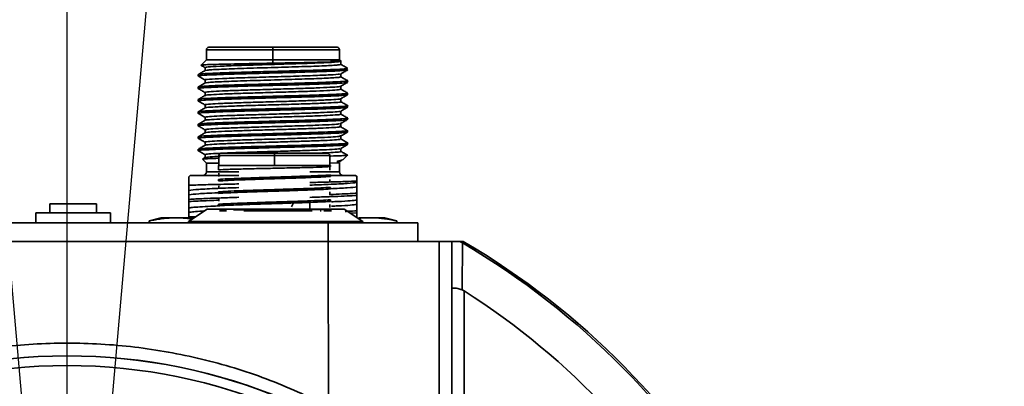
# Paper-space layout '图纸1' of a CAD drawing. Header units: millimetres. Extents: x 24 to 397, y 10 to 302.
# Tile 17 of 19: x 292.82 to 306, y 120.77 to 125.68. Entities that reach past the tile are written whole.
import ezdxf

# ---------------------------------------------------------------- set-up
doc = ezdxf.new("R2010")
doc.units = ezdxf.units.MM
doc.linetypes.add('CENTERX2', pattern=[20.32, 12.7, -2.54, 2.54, -2.54])
doc.layers.add('中心线层', color=6, linetype='CENTERX2', lineweight=25)
doc.layers.add('标注层', color=150, linetype='Continuous')
doc.styles.add('SLDTEXTSTYLE1', font='仿宋_GB2312')
doc.dimstyles.new('SLDDIMSTYLE2', dxfattribs={"dimtxt": 3.5, "dimasz": 2.2, "dimexe": 0, "dimexo": 0.0625, "dimgap": 0.875, "dimtad": 0, "dimtih": 1, "dimtoh": 1, "dimlfac": 6, "dimrnd": 1e-09, "dimzin": 12, "dimdsep": 46, "dimtxsty": 'SLDTEXTSTYLE1', "dimsah": 1, "dimcen": 0, "dimadec": 0, "dimazin": 3, "dimtfac": 1, "dimtdec": 3, "dimtofl": 0, "dimtmove": 0, "dimatfit": 3, "dimfxl": 0, "dimfrac": 2, "dimtolj": 1, "dimtzin": 12, "dimarcsym": 0})

# ---------------------------------------------------------------- blocks, each defined once
blk = doc.blocks.new('_D_3')
at = {"layer": '标注层'}
for p, q in [((366.884, 186.85), (375.288, 195.224)), ((375.288, 195.224), (388.305, 195.224)), ((220.021, 40.501), (217.187, 37.677))]:
    blk.add_line(p, q, dxfattribs=at)
for points in [[(366.884, 186.85), (368.725, 188.12), (368.16, 188.686)], [(220.021, 40.501), (218.18, 39.231), (218.745, 38.665)]]:
    blk.add_solid(points, dxfattribs=at)
at = {"layer": '标注层', "char_height": 3.5, "attachment_point": 1, "style": 'SLDTEXTSTYLE1'}
for s, insert in [('%%c', (376.288, 199.736)), ('1244', (380.158, 199.736))]:
    blk.add_mtext(s, dxfattribs=dict(at, insert=insert))
blk = doc.blocks.new('SW_CENTERMARKSYMBOL_0')
at = {"layer": '中心线层', "color": 0}
blk.add_line((0, 0.167), (0, 103.144), dxfattribs=at)

psp = doc.layouts.new('图纸1')

# ---------------------------------------------------------------- linework, layer by layer
at = {"color": 8, "linetype": 'Continuous', "lineweight": 35}
for p, q in [((295.3177, 125.2757), (296.2094, 125.2759)), ((297.1011, 125.276), (296.2094, 125.2759)), ((296.2279, 123.8592), (295.4863, 123.8591)), ((296.2279, 123.8592), (296.9696, 123.8593)), ((295.318, 123.6424), (295.753, 123.6424)), ((297.1014, 123.6427), (296.703, 123.6426)), ((296.8549, 123.1177), (296.8426, 123.1176)), ((296.9508, 122.9593), (296.9508, 122.7093))]:
    psp.add_line(p, q, dxfattribs=at)
at = {"color": 7, "linetype": 'Continuous', "lineweight": 35}
for p, q in [((295.3177, 125.2757), (295.3178, 125.1424)), ((295.3511, 125.309), (296.2094, 125.3092)), ((297.0677, 125.3094), (296.2094, 125.3092)), ((296.2094, 125.2759), (296.2094, 125.3092)), ((296.2094, 125.1425), (296.2094, 125.2759)), ((297.1011, 125.1427), (297.1011, 125.276)), ((295.3178, 125.1424), (295.2471, 125.0717)), ((295.3178, 125.1424), (296.2094, 125.1425)), ((297.1011, 125.1427), (296.2094, 125.1425)), ((296.2094, 125.0963), (296.2094, 125.1425)), ((297.1213, 125.1225), (297.1011, 125.1427)), ((295.2997, 125.0385), (295.2997, 124.9972)), ((297.1192, 125.0799), (297.1192, 125.1221)), ((295.2095, 124.9444), (295.2095, 124.9236)), ((297.1193, 124.9133), (297.1193, 124.9545)), ((295.2095, 124.7778), (295.2095, 124.7569)), ((295.2997, 124.8715), (295.2997, 124.8305)), ((296.2095, 124.7988), (296.2095, 124.8196)), ((297.1193, 124.7469), (297.1193, 124.7879)), ((297.2095, 124.8406), (297.2095, 124.8615)), ((295.2095, 124.6111), (295.2095, 124.5903)), ((295.2997, 124.7049), (295.2997, 124.6639)), ((296.2095, 124.6321), (296.2095, 124.6529)), ((297.1193, 124.5802), (297.1193, 124.6212)), ((297.2095, 124.674), (297.2095, 124.6948)), ((295.2998, 124.5382), (295.2998, 124.4972)), ((296.2096, 124.4654), (296.2096, 124.4863)), ((297.2096, 124.5073), (297.2095, 124.5281)), ((295.2096, 124.4444), (295.2096, 124.4236)), ((295.2998, 124.3715), (295.2998, 124.3305)), ((297.1194, 124.4135), (297.1193, 124.4545)), ((297.2096, 124.3406), (297.2096, 124.3615)), ((295.2096, 124.2778), (295.2096, 124.2569)), ((296.2096, 124.2988), (296.2096, 124.3196)), ((297.1194, 124.2467), (297.1194, 124.2889)), ((295.2096, 124.1111), (295.2096, 124.0903)), ((295.2998, 124.2051), (295.2998, 124.1639)), ((296.2096, 124.1321), (296.2096, 124.1529)), ((297.1194, 124.08), (297.1194, 124.1212)), ((297.2096, 124.174), (297.2096, 124.1948)), ((295.2999, 124.0384), (295.2999, 123.9972)), ((296.2097, 123.9654), (296.2096, 123.9863)), ((297.1195, 123.9133), (297.1194, 123.9545)), ((297.2096, 124.0073), (297.2096, 124.0281)), ((295.2097, 123.9444), (295.2097, 123.9236)), ((295.3014, 123.8314), (295.2722, 123.8145)), ((295.2999, 123.8718), (295.2999, 123.8305)), ((295.4863, 123.8591), (295.4863, 123.7257)), ((296.2279, 123.8925), (295.5196, 123.8924)), ((296.2279, 123.8925), (296.9363, 123.8927)), ((296.2279, 123.8592), (296.2279, 123.8925)), ((296.228, 123.7259), (296.2279, 123.8592)), ((296.9696, 123.726), (296.9696, 123.8593)), ((297.1441, 123.8022), (297.2101, 123.8681)), ((295.2665, 123.8106), (295.318, 123.759)), ((295.318, 123.759), (295.4863, 123.7591)), ((295.318, 123.759), (295.318, 123.6424)), ((295.478, 123.7257), (296.978, 123.726)), ((297.1014, 123.7594), (296.9696, 123.7593)), ((296.9711, 123.6632), (296.9711, 123.7054)), ((297.081, 123.7839), (297.0749, 123.7802)), ((297.0749, 123.7802), (297.0749, 123.7775)), ((297.1119, 123.7775), (297.0749, 123.7775)), ((297.081, 123.7839), (297.1427, 123.8036)), ((297.1014, 123.6427), (297.1014, 123.7594)), ((295.1014, 123.5923), (295.0841, 123.575)), ((295.0847, 123.557), (295.0847, 123.5612)), ((295.0847, 123.5449), (295.0847, 123.557)), ((295.1014, 123.5923), (295.753, 123.5924)), ((295.4849, 123.6218), (295.4849, 123.5797)), ((296.978, 123.5995), (296.978, 123.5786)), ((297.3181, 123.5927), (296.978, 123.5927)), ((297.3391, 123.5717), (297.3181, 123.5927)), ((295.0847, 123.4609), (295.0848, 123.3927)), ((295.0848, 123.3807), (295.0848, 123.4394)), ((295.478, 123.5398), (295.478, 123.5189)), ((295.4849, 123.4551), (295.4849, 123.413)), ((296.9711, 123.4966), (296.9711, 123.5388)), ((296.978, 123.4328), (296.978, 123.412)), ((297.3347, 123.4986), (297.3347, 123.518)), ((297.3348, 123.4399), (297.3347, 123.4986)), ((297.3348, 123.3546), (297.3348, 123.4399)), ((295.0848, 123.3927), (295.0848, 123.3339)), ((295.0848, 123.322), (295.0848, 123.3807)), ((295.0848, 123.3339), (295.0848, 123.2724)), ((295.0848, 123.2367), (295.0848, 123.322)), ((295.478, 123.3523), (295.478, 123.3731)), ((296.9712, 123.3299), (296.9712, 123.3721)), ((297.3348, 123.3546), (297.3348, 123.3252)), ((297.3348, 123.2636), (297.3348, 123.3252)), ((293.8466, 123.2104), (293.2216, 123.2103)), ((293.2216, 123.2103), (293.2216, 123.092)), ((293.8466, 123.0921), (293.8466, 123.2104)), ((295.0848, 123.2724), (295.0848, 123.243)), ((295.0848, 123.243), (295.0848, 123.1577)), ((295.0848, 123.2367), (295.0848, 123.2073)), ((295.0848, 123.1457), (295.0848, 123.2073)), ((295.4781, 123.2064), (295.4781, 123.1856)), ((295.485, 123.2885), (295.485, 123.2463)), ((296.4856, 123.2238), (296.4577, 123.1717)), ((296.7031, 123.1426), (296.7031, 123.2317)), ((296.9712, 123.1632), (296.9712, 123.2054)), ((296.9781, 123.2661), (296.9781, 123.2453)), ((297.3348, 123.2049), (297.3348, 123.2636)), ((297.3348, 123.1196), (297.3348, 123.2049)), ((293.0341, 123.0919), (294.0341, 123.0921)), ((293.0341, 123.0919), (293.0341, 122.9586)), ((294.0341, 122.9588), (294.0341, 123.0921)), ((295.3291, 123.1424), (295.0791, 122.9757)), ((295.0848, 123.1577), (295.0848, 123.0989)), ((295.0848, 123.087), (295.0848, 123.1457)), ((295.0848, 123.0989), (295.0848, 123.0374)), ((295.0848, 123.0257), (295.0848, 123.087)), ((295.0848, 123.0374), (295.1785, 123.042)), ((295.0848, 123.0257), (295.0848, 123.0374)), ((295.5124, 123.1341), (295.5639, 123.1341)), ((297.4124, 122.9761), (297.1624, 123.1427)), ((297.3348, 123.0902), (297.2482, 123.0855)), ((297.3348, 123.1196), (297.3348, 123.0902)), ((297.3348, 123.0286), (297.3348, 123.0902)), ((296.9508, 122.9593), (289.9508, 122.958)), ((294.7098, 123.0256), (294.5515, 122.9831)), ((294.5515, 122.9831), (294.5515, 122.9589)), ((294.5515, 122.9831), (294.5572, 122.9831)), ((294.5572, 122.9589), (294.5572, 122.9831)), ((294.9108, 123.0256), (294.7098, 123.0256)), ((295.1527, 123.0257), (294.9108, 123.0256)), ((295.0791, 122.9765), (295.0791, 122.959)), ((298.1508, 122.9596), (296.9508, 122.9593)), ((297.5089, 123.0261), (297.3592, 123.0261)), ((297.4124, 122.9594), (297.4124, 122.9769)), ((297.7098, 123.0261), (297.5089, 123.0261)), ((297.8682, 122.9837), (297.7098, 123.0261)), ((297.8625, 122.9595), (297.8625, 122.9837)), ((297.8625, 122.9837), (297.8682, 122.9837)), ((297.8682, 122.9595), (297.8682, 122.9837)), ((298.1508, 122.9596), (298.1508, 122.7096)), ((296.9508, 122.7093), (289.9508, 122.708)), ((298.4342, 122.7096), (296.9508, 122.7093)), ((296.9512, 120.5021), (296.9508, 122.7093)), ((298.4348, 119.4004), (298.4342, 122.7096)), ((298.6067, 122.7096), (298.4342, 122.7096)), ((298.6036, 122.0776), (298.6067, 122.7096)), ((298.7107, 122.7097), (298.7467, 122.6886)), ((298.7576, 122.7097), (298.7107, 122.7097)), ((298.7467, 122.6886), (298.7423, 122.0633)), ((298.6041, 119.4753), (298.6036, 122.0776)), ((298.7423, 122.0618), (298.7703, 122.0456)), ((298.7703, 122.0456), (298.7708, 119.4753))]:
    psp.add_line(p, q, dxfattribs=at)
for radius in [7.5, 7.3699]:
    psp.add_circle((293.4525, 113.6754), radius, dxfattribs=at)
for centre, radius, start, end in [((295.3511, 125.2757), 0.0333, 90.01058, 180.01058), ((297.0677, 125.276), 0.0333, 0.01058, 90.01058), ((295.5196, 123.8591), 0.0333, 90.01058, 180.01058), ((296.9363, 123.8593), 0.0333, 0.01058, 90.01058), ((295.268, 123.6424), 0.05, 270.01058, 0.01058), ((297.1514, 123.6427), 0.05, 180.01058, 270.01058), ((293.4525, 113.6754), 10.4531, 0.01058, 59.57071), ((293.4525, 113.6754), 10.4768, 0.01058, 59.57792), ((293.4525, 113.6754), 9.9167, 0.01058, 57.5714), ((293.4525, 113.6754), 7.5009, 0.01058, 180.01058)]:
    psp.add_arc(centre, radius, start, end, dxfattribs=at)
for points, knots in [([(295.2192, 124.9457), (295.2249, 124.9478), (295.2383, 124.9526), (295.3693, 124.9602), (295.5799, 124.9685), (295.8533, 124.9767), (296.1596, 124.985), (296.4709, 124.9932), (296.757, 125.0015), (296.9927, 125.0097), (297.1482, 125.018), (297.2187, 125.0245), (297.2018, 125.0283), (297.1971, 125.0293)], [0, 0, 0, 0, 0.0753839, 0.1738928, 0.2724016, 0.3709105, 0.4694194, 0.5679283, 0.6664372, 0.7649461, 0.863455, 0.9619639, 1, 1, 1, 1]), ([(297.2059, 125.0063), (297.2066, 125.0062), (297.2231, 125.0029), (297.1364, 124.9963), (296.9449, 124.9868), (296.6456, 124.9772), (296.2947, 124.9677), (295.9324, 124.9581), (295.604, 124.9485), (295.3579, 124.939), (295.2202, 124.9307), (295.2234, 124.9255), (295.2246, 124.9236)], [0, 0, 0, 0, 0.0054681, 0.1208828, 0.2362975, 0.3517122, 0.4671269, 0.5825416, 0.6979563, 0.813371, 0.9287857, 1, 1, 1, 1]), ([(296.2094, 125.0963), (296.1371, 125.095), (295.9921, 125.0923), (295.7845, 125.0884), (295.598, 125.0845), (295.4422, 125.0806), (295.327, 125.0767), (295.2543, 125.0728), (295.2484, 125.0702), (295.2454, 125.069)], [0, 0, 0, 0, 0.141244, 0.2830707, 0.4254801, 0.5684722, 0.712047, 0.8562044, 1, 1, 1, 1]), ([(295.2454, 125.0689), (295.2487, 125.067), (295.2673, 125.0562), (295.2859, 125.0455), (295.3011, 125.0367)], [0, 0, 0, 0, 0.18029081, 1, 1, 1, 1]), ([(297.1153, 125.0815), (297.1168, 125.0811), (297.1263, 125.079), (297.1059, 125.075), (297.0524, 125.0695), (296.9591, 125.0639), (296.8345, 125.0584), (296.6828, 125.0529), (296.5108, 125.0473), (296.3258, 125.0418), (296.1358, 125.0362), (295.949, 125.0307), (295.7734, 125.0251), (295.6165, 125.0196), (295.4853, 125.0141), (295.3843, 125.0085), (295.3224, 125.003), (295.2956, 124.999), (295.3016, 124.9969), (295.3024, 124.9965)], [0, 0, 0, 0, 0.0116395, 0.0767922, 0.1419449, 0.2070976, 0.2722502, 0.3374028, 0.4025553, 0.4677077, 0.5328601, 0.5980125, 0.6631649, 0.7283173, 0.7934697, 0.858622, 0.9237744, 0.9889269, 1, 1, 1, 1]), ([(297.107, 125.1219), (297.1057, 125.1195), (297.1026, 125.1139), (296.9582, 125.1051), (296.7151, 125.0953), (296.4006, 125.0856), (296.0622, 125.0758), (295.7421, 125.066), (295.4873, 125.0562), (295.3249, 125.047), (295.3129, 125.041), (295.3073, 125.0382)], [0, 0, 0, 0, 0.0840672, 0.2007256, 0.3173837, 0.4340415, 0.5506999, 0.6673581, 0.7840159, 0.9006741, 1, 1, 1, 1]), ([(296.2094, 125.0963), (296.3549, 125.0989), (296.6447, 125.1042), (296.9522, 125.1116), (297.1089, 125.1178), (297.1087, 125.1214), (297.1086, 125.1229)], [0, 0, 0, 0, 0.2999602, 0.5979158, 0.8314846, 1, 1, 1, 1]), ([(297.1145, 125.1246), (297.0984, 125.1246), (297.0791, 125.1246), (296.9953, 125.1246), (296.9816, 125.1246)], [0, 0, 0, 0, 0.8372255, 1, 1, 1, 1]), ([(297.209, 125.029), (297.1937, 125.0378), (297.1633, 125.0554), (297.1328, 125.073), (297.1176, 125.0818)], [0, 0, 0, 0, 0.5000217, 1, 1, 1, 1]), ([(297.1179, 124.9538), (297.1332, 124.9626), (297.1636, 124.9802), (297.1941, 124.9978), (297.2093, 125.0066)], [0, 0, 0, 0, 0.4999775, 1, 1, 1, 1]), ([(295.3014, 124.9982), (295.2862, 124.9894), (295.2557, 124.9718), (295.2253, 124.9542), (295.2101, 124.9454)], [0, 0, 0, 0, 0.4999803, 1, 1, 1, 1]), ([(295.2102, 124.9226), (295.2254, 124.9138), (295.2559, 124.8962), (295.2864, 124.8786), (295.3016, 124.8698)], [0, 0, 0, 0, 0.5000238, 1, 1, 1, 1]), ([(297.1044, 124.9552), (297.1063, 124.9533), (297.1115, 124.9482), (296.9857, 124.9399), (296.7565, 124.9301), (296.4493, 124.9203), (296.1114, 124.9105), (295.787, 124.9008), (295.5158, 124.891), (295.348, 124.8812), (295.2795, 124.8743), (295.3051, 124.8706), (295.3083, 124.8701)], [0, 0, 0, 0, 0.0657818, 0.1805124, 0.2952424, 0.4099727, 0.5247035, 0.6394336, 0.7541638, 0.8688945, 0.9836248, 1, 1, 1, 1]), ([(297.1152, 124.9135), (297.1149, 124.9122), (297.1142, 124.9091), (297.068, 124.9041), (296.9851, 124.8986), (296.8673, 124.8931), (296.7217, 124.8875), (296.5539, 124.882), (296.3714, 124.8764), (296.1819, 124.8709), (295.9935, 124.8653), (295.8145, 124.8598), (295.6524, 124.8543), (295.5145, 124.8487), (295.4055, 124.8432), (295.3347, 124.8377), (295.3011, 124.8337), (295.3033, 124.8315), (295.3036, 124.8312)], [0, 0, 0, 0, 0.047295, 0.1145574, 0.1818198, 0.2490822, 0.3163445, 0.3836068, 0.4508691, 0.5181314, 0.5853937, 0.652656, 0.7199183, 0.7871807, 0.8544432, 0.9217057, 0.9889682, 1, 1, 1, 1]), ([(297.209, 124.8623), (297.1938, 124.8711), (297.1633, 124.8887), (297.1328, 124.9064), (297.1176, 124.9152)], [0, 0, 0, 0, 0.5000216, 1, 1, 1, 1]), ([(296.2095, 124.7988), (296.0788, 124.7953), (295.8175, 124.7883), (295.4814, 124.7778), (295.2713, 124.7674), (295.1842, 124.76), (295.2146, 124.7562), (295.2176, 124.7558)], [0, 0, 0, 0, 0.24356365, 0.48712731, 0.73069096, 0.97425461, 1, 1, 1, 1]), ([(295.2098, 124.7562), (295.225, 124.7474), (295.2555, 124.7298), (295.286, 124.7122), (295.3012, 124.7034)], [0, 0, 0, 0, 0.5000218, 1, 1, 1, 1]), ([(295.3015, 124.8316), (295.2863, 124.8227), (295.2558, 124.8051), (295.2253, 124.7875), (295.2101, 124.7787)], [0, 0, 0, 0, 0.49998, 1, 1, 1, 1]), ([(297.1156, 124.7885), (297.1104, 124.7861), (297.0996, 124.781), (296.9815, 124.7731), (296.796, 124.765), (296.5546, 124.7569), (296.282, 124.7488), (296.0026, 124.7407), (295.7425, 124.7325), (295.5243, 124.7244), (295.3729, 124.7163), (295.2968, 124.7094), (295.3072, 124.7052), (295.311, 124.7037)], [0, 0, 0, 0, 0.0862445, 0.1817543, 0.2772642, 0.372774, 0.4682838, 0.5637934, 0.6593027, 0.7548116, 0.8503202, 0.9458285, 1, 1, 1, 1]), ([(297.1157, 124.7469), (297.1105, 124.7444), (297.0996, 124.7393), (296.9815, 124.7315), (296.796, 124.7234), (296.5546, 124.7152), (296.282, 124.7071), (296.0026, 124.699), (295.7425, 124.6909), (295.5241, 124.6828), (295.3736, 124.6747), (295.2992, 124.6681), (295.3075, 124.6643), (295.31, 124.6632)], [0, 0, 0, 0, 0.0876761, 0.1845348, 0.2813936, 0.3782524, 0.4751111, 0.5719696, 0.6688278, 0.7656857, 0.8625432, 0.9594004, 1, 1, 1, 1]), ([(297.2006, 124.8627), (297.2039, 124.8623), (297.2349, 124.8584), (297.1479, 124.851), (296.9376, 124.8406), (296.6015, 124.8301), (296.3402, 124.8231), (296.2095, 124.8196)], [0, 0, 0, 0, 0.0282447, 0.2711836, 0.5141224, 0.7570612, 1, 1, 1, 1]), ([(297.2087, 124.6959), (297.1934, 124.7047), (297.1629, 124.7223), (297.1324, 124.7399), (297.1172, 124.7487)], [0, 0, 0, 0, 0.5000381, 1, 1, 1, 1]), ([(297.1178, 124.787), (297.133, 124.7958), (297.1635, 124.8134), (297.194, 124.8311), (297.2092, 124.8399)], [0, 0, 0, 0, 0.4999805, 1, 1, 1, 1]), ([(295.2193, 124.5889), (295.2157, 124.5894), (295.1841, 124.5933), (295.271, 124.6007), (295.4815, 124.6111), (295.8175, 124.6216), (296.0789, 124.6286), (296.2095, 124.6321)], [0, 0, 0, 0, 0.0310262, 0.2732697, 0.5155131, 0.7577566, 1, 1, 1, 1]), ([(295.3017, 124.665), (295.2864, 124.6562), (295.256, 124.6385), (295.2255, 124.6209), (295.2103, 124.6121)], [0, 0, 0, 0, 0.4999808, 1, 1, 1, 1]), ([(297.1146, 124.6205), (297.1153, 124.6203), (297.1239, 124.6173), (297.0611, 124.6117), (296.9252, 124.6036), (296.7149, 124.5955), (296.4604, 124.5874), (296.1823, 124.5792), (295.9067, 124.5711), (295.6596, 124.563), (295.4605, 124.5549), (295.3394, 124.5468), (295.2877, 124.5412), (295.3015, 124.5384), (295.3023, 124.5382)], [0, 0, 0, 0, 0.0093577, 0.1077711, 0.2061849, 0.3045991, 0.4030136, 0.5014284, 0.5998435, 0.6982589, 0.7966743, 0.8950898, 0.9935051, 1, 1, 1, 1]), ([(297.2012, 124.6962), (297.2043, 124.6957), (297.2259, 124.6925), (297.1708, 124.6865), (297.0335, 124.6781), (296.8067, 124.6697), (296.5238, 124.6613), (296.3143, 124.6557), (296.2095, 124.6529)], [0, 0, 0, 0, 0.033019, 0.2264152, 0.4198114, 0.6132076, 0.8066038, 1, 1, 1, 1]), ([(297.1177, 124.6203), (297.1329, 124.6291), (297.1634, 124.6467), (297.1939, 124.6643), (297.2091, 124.6731)], [0, 0, 0, 0, 0.4999769, 1, 1, 1, 1]), ([(295.3015, 124.4982), (295.2863, 124.4894), (295.2558, 124.4718), (295.2254, 124.4542), (295.2101, 124.4454)], [0, 0, 0, 0, 0.499977, 1, 1, 1, 1]), ([(295.2102, 124.5893), (295.2254, 124.5805), (295.2553, 124.5632), (295.2851, 124.546), (295.2998, 124.5375)], [0, 0, 0, 0, 0.5104658, 1, 1, 1, 1]), ([(297.1112, 124.5802), (297.1137, 124.5795), (297.1254, 124.5761), (297.0625, 124.57), (296.9249, 124.5619), (296.715, 124.5538), (296.4604, 124.5457), (296.1823, 124.5376), (295.9067, 124.5294), (295.6596, 124.5213), (295.4605, 124.5132), (295.3394, 124.5051), (295.2877, 124.4996), (295.3014, 124.4967), (295.3023, 124.4965)], [0, 0, 0, 0, 0.0251726, 0.1220361, 0.2189, 0.3157643, 0.4126289, 0.5094938, 0.606359, 0.7032244, 0.80009, 0.8969555, 0.9938209, 1, 1, 1, 1]), ([(297.1994, 124.5295), (297.2031, 124.5291), (297.235, 124.5251), (297.1482, 124.5177), (296.9375, 124.5072), (296.6016, 124.4968), (296.3402, 124.4898), (296.2096, 124.4863)], [0, 0, 0, 0, 0.032282, 0.2742115, 0.516141, 0.7580705, 1, 1, 1, 1]), ([(297.2088, 124.5292), (297.1935, 124.538), (297.1631, 124.5556), (297.1326, 124.5732), (297.1174, 124.582)], [0, 0, 0, 0, 0.5000217, 1, 1, 1, 1]), ([(297.1174, 124.4534), (297.1326, 124.4622), (297.1631, 124.4798), (297.1935, 124.4974), (297.2088, 124.5062)], [0, 0, 0, 0, 0.4999792, 1, 1, 1, 1]), ([(295.2192, 124.4223), (295.2157, 124.4227), (295.1842, 124.4266), (295.271, 124.434), (295.4815, 124.4445), (295.8175, 124.455), (296.0789, 124.462), (296.2096, 124.4654)], [0, 0, 0, 0, 0.0307628, 0.2730721, 0.5153814, 0.7576907, 1, 1, 1, 1]), ([(295.2102, 124.4226), (295.2254, 124.4138), (295.2559, 124.3962), (295.2864, 124.3786), (295.3016, 124.3698)], [0, 0, 0, 0, 0.5000181, 1, 1, 1, 1]), ([(297.1093, 124.4552), (297.1102, 124.4535), (297.1124, 124.4492), (297.0221, 124.4422), (296.857, 124.4341), (296.6289, 124.4259), (296.3631, 124.4178), (296.0829, 124.4097), (295.8146, 124.4016), (295.5821, 124.3935), (295.4092, 124.3854), (295.3062, 124.3776), (295.3056, 124.3725), (295.3053, 124.3701)], [0, 0, 0, 0, 0.058245, 0.1534932, 0.2487414, 0.3439898, 0.4392384, 0.5344872, 0.6297363, 0.7249857, 0.8202355, 0.9154856, 1, 1, 1, 1]), ([(297.1094, 124.4135), (297.1102, 124.4119), (297.1125, 124.4075), (297.0222, 124.4005), (296.857, 124.3924), (296.6289, 124.3843), (296.3631, 124.3761), (296.0829, 124.368), (295.8147, 124.3599), (295.5819, 124.3518), (295.4098, 124.3437), (295.3108, 124.3364), (295.3091, 124.3318), (295.3085, 124.3299)], [0, 0, 0, 0, 0.0594594, 0.1563436, 0.2532278, 0.3501122, 0.4469968, 0.5438817, 0.6407669, 0.7376524, 0.8345382, 0.9314244, 1, 1, 1, 1]), ([(297.2012, 124.3626), (297.2043, 124.3622), (297.2349, 124.3584), (297.1479, 124.351), (296.9377, 124.3406), (296.6016, 124.3301), (296.3403, 124.3231), (296.2096, 124.3196)], [0, 0, 0, 0, 0.026754, 0.2700655, 0.513377, 0.7566885, 1, 1, 1, 1]), ([(297.2092, 124.3623), (297.194, 124.3711), (297.1635, 124.3887), (297.133, 124.4063), (297.1178, 124.4151)], [0, 0, 0, 0, 0.5000227, 1, 1, 1, 1]), ([(295.2176, 124.2558), (295.2147, 124.2562), (295.1842, 124.26), (295.2714, 124.2674), (295.4815, 124.2778), (295.8176, 124.2883), (296.0789, 124.2953), (296.2096, 124.2988)], [0, 0, 0, 0, 0.0255681, 0.2691761, 0.5127841, 0.756392, 1, 1, 1, 1]), ([(295.3013, 124.3314), (295.286, 124.3226), (295.2556, 124.3049), (295.2251, 124.2873), (295.2099, 124.2785)], [0, 0, 0, 0, 0.499979, 1, 1, 1, 1]), ([(295.2099, 124.2562), (295.2251, 124.2474), (295.2556, 124.2298), (295.2861, 124.2122), (295.3013, 124.2034)], [0, 0, 0, 0, 0.5000214, 1, 1, 1, 1]), ([(297.0988, 124.2846), (297.0944, 124.2833), (297.0808, 124.2793), (296.9699, 124.2726), (296.7824, 124.2645), (296.5377, 124.2564), (296.2641, 124.2483), (295.9851, 124.2401), (295.7269, 124.232), (295.5127, 124.2239), (295.3641, 124.2158), (295.2873, 124.2077), (295.3073, 124.2023), (295.3173, 124.1997)], [0, 0, 0, 0, 0.0453843, 0.1408457, 0.2363074, 0.3317693, 0.4272313, 0.5226933, 0.6181552, 0.7136168, 0.8090782, 0.9045393, 1, 1, 1, 1]), ([(297.1077, 124.2447), (297.1045, 124.2432), (297.096, 124.2393), (297.003, 124.2328), (296.8448, 124.2253), (296.6335, 124.2178), (296.3897, 124.2103), (296.1315, 124.2028), (295.8794, 124.1953), (295.6538, 124.1877), (295.4699, 124.1802), (295.3516, 124.1728), (295.2968, 124.1675), (295.3036, 124.1648), (295.3043, 124.1645)], [0, 0, 0, 0, 0.0555249, 0.1490271, 0.2425295, 0.336032, 0.4295346, 0.5230372, 0.6165397, 0.7100421, 0.8035443, 0.8970462, 0.9905479, 1, 1, 1, 1]), ([(296.2096, 124.2988), (296.2881, 124.3009), (296.4452, 124.3051), (296.6678, 124.3114), (296.865, 124.3177), (297.0265, 124.3239), (297.1407, 124.3302), (297.2036, 124.3358), (297.2035, 124.3392), (297.2034, 124.3406)], [0, 0, 0, 0, 0.1499923, 0.2999846, 0.4499768, 0.5999691, 0.7499614, 0.8999537, 1, 1, 1, 1]), ([(297.0968, 124.2515), (297.1091, 124.2502), (297.124, 124.2487), (297.1172, 124.2472), (297.116, 124.247)], [0, 0, 0, 0, 0.8277155, 1, 1, 1, 1]), ([(297.1086, 124.2842), (297.1237, 124.293), (297.1539, 124.3106), (297.1841, 124.3282), (297.1992, 124.337)], [0, 0, 0, 0, 0.49999485, 1, 1, 1, 1]), ([(297.2067, 124.1923), (297.1915, 124.2011), (297.1612, 124.2186), (297.131, 124.2362), (297.1158, 124.245)], [0, 0, 0, 0, 0.5000046, 1, 1, 1, 1]), ([(295.2192, 124.089), (295.2157, 124.0894), (295.1842, 124.0933), (295.2711, 124.1007), (295.4816, 124.1111), (295.8176, 124.1216), (296.079, 124.1286), (296.2096, 124.1321)], [0, 0, 0, 0, 0.0303735, 0.2727801, 0.5151867, 0.7575934, 1, 1, 1, 1]), ([(295.3015, 124.1648), (295.2863, 124.156), (295.2558, 124.1384), (295.2253, 124.1208), (295.2101, 124.112)], [0, 0, 0, 0, 0.4999773, 1, 1, 1, 1]), ([(295.2102, 124.0893), (295.2255, 124.0805), (295.256, 124.0629), (295.2864, 124.0453), (295.3017, 124.0365)], [0, 0, 0, 0, 0.5000229, 1, 1, 1, 1]), ([(297.1001, 124.1273), (297.111, 124.1246), (297.1328, 124.1193), (297.0587, 124.1112), (296.9125, 124.1031), (296.7, 124.095), (296.4429, 124.0868), (296.1643, 124.0787), (295.8898, 124.0706), (295.6451, 124.0625), (295.4503, 124.0544), (295.333, 124.0463), (295.2859, 124.0404), (295.3042, 124.0373), (295.3069, 124.0368)], [0, 0, 0, 0, 0.0895447, 0.1790896, 0.2686348, 0.3581802, 0.4477259, 0.537272, 0.6268183, 0.716365, 0.805912, 0.8954591, 0.9850063, 1, 1, 1, 1]), ([(297.2002, 124.1926), (297.1998, 124.1919), (297.1983, 124.1892), (297.1396, 124.1844), (297.0268, 124.1781), (296.8649, 124.1718), (296.6679, 124.1655), (296.4452, 124.1592), (296.2882, 124.155), (296.2096, 124.1529)], [0, 0, 0, 0, 0.04957771, 0.20798143, 0.36638514, 0.52478886, 0.68319257, 0.84159629, 1, 1, 1, 1]), ([(297.1178, 124.1203), (297.1331, 124.1291), (297.1635, 124.1467), (297.194, 124.1643), (297.2092, 124.1731)], [0, 0, 0, 0, 0.4999771, 1, 1, 1, 1]), ([(295.2195, 123.9222), (295.2159, 123.9227), (295.1843, 123.9266), (295.2711, 123.934), (295.4817, 123.9445), (295.8176, 123.955), (296.079, 123.962), (296.2097, 123.9654)], [0, 0, 0, 0, 0.0313708, 0.2735281, 0.5156854, 0.7578427, 1, 1, 1, 1]), ([(295.3015, 123.9981), (295.2862, 123.9893), (295.2558, 123.9717), (295.2253, 123.9541), (295.2101, 123.9453)], [0, 0, 0, 0, 0.4999778, 1, 1, 1, 1]), ([(296.2096, 123.9863), (296.0786, 123.9828), (295.8164, 123.9758), (295.4865, 123.9653), (295.2615, 123.9552), (295.2321, 123.9487), (295.2182, 123.9456)], [0, 0, 0, 0, 0.2572157, 0.5144314, 0.7716471, 1, 1, 1, 1]), ([(297.1105, 124.0802), (297.1119, 124.0788), (297.1156, 124.0749), (297.0425, 124.0686), (296.9039, 124.0611), (296.7073, 124.0536), (296.4725, 124.0461), (296.2167, 124.0386), (295.9604, 124.0311), (295.7239, 124.0235), (295.5248, 124.016), (295.3826, 124.0086), (295.3056, 124.002), (295.3076, 123.998), (295.3084, 123.9965)], [0, 0, 0, 0, 0.0498196, 0.1393753, 0.2289312, 0.3184874, 0.4080439, 0.4976005, 0.5871573, 0.6767143, 0.7662714, 0.8558284, 0.9453854, 1, 1, 1, 1]), ([(297.1102, 123.9552), (297.1101, 123.9534), (297.1099, 123.9489), (297.0138, 123.9416), (296.844, 123.9335), (296.6126, 123.9254), (296.3456, 123.9173), (296.0639, 123.9092), (295.8028, 123.901), (295.6307, 123.8955), (295.5719, 123.8926), (295.5683, 123.8924)], [0, 0, 0, 0, 0.0874341, 0.2166099, 0.3457856, 0.4749613, 0.6041371, 0.7333131, 0.8624894, 0.991666, 1, 1, 1, 1]), ([(297.2, 124.0294), (297.2036, 124.029), (297.235, 124.0251), (297.1482, 124.0177), (296.9377, 124.0072), (296.6017, 123.9968), (296.3403, 123.9898), (296.2096, 123.9863)], [0, 0, 0, 0, 0.0305583, 0.2729187, 0.5152791, 0.7576396, 1, 1, 1, 1]), ([(296.2097, 123.9654), (296.3407, 123.9689), (296.6029, 123.9759), (296.9327, 123.9864), (297.1565, 123.9964), (297.1858, 124.0029), (297.1994, 124.0059)], [0, 0, 0, 0, 0.2586767, 0.5173534, 0.7760302, 1, 1, 1, 1]), ([(297.1175, 123.9534), (297.1327, 123.9622), (297.1632, 123.9798), (297.1936, 123.9974), (297.2089, 124.0063)], [0, 0, 0, 0, 0.4999787, 1, 1, 1, 1]), ([(297.209, 124.0291), (297.1938, 124.0379), (297.1639, 124.0552), (297.134, 124.0724), (297.1194, 124.0809)], [0, 0, 0, 0, 0.5101952, 1, 1, 1, 1]), ([(295.2103, 123.9226), (295.2256, 123.9138), (295.2561, 123.8962), (295.2865, 123.8786), (295.3018, 123.8698)], [0, 0, 0, 0, 0.50001865, 1, 1, 1, 1]), ([(295.4863, 123.8223), (295.4274, 123.8206), (295.2922, 123.8167), (295.2758, 123.8128), (295.2665, 123.8106)], [0, 0, 0, 0, 0.4354274, 1, 1, 1, 1]), ([(295.5061, 123.8894), (295.4727, 123.8879), (295.3801, 123.8837), (295.3053, 123.8772), (295.3067, 123.8723), (295.3073, 123.8701)], [0, 0, 0, 0, 0.2360626, 0.6545322, 1, 1, 1, 1]), ([(295.5029, 123.8476), (295.4782, 123.8465), (295.3972, 123.8429), (295.3238, 123.8374), (295.3121, 123.833), (295.3069, 123.831)], [0, 0, 0, 0, 0.1979704, 0.6485234, 1, 1, 1, 1]), ([(297.1132, 123.9135), (297.1151, 123.913), (297.1256, 123.9099), (297.0718, 123.9044), (296.9791, 123.898), (296.8818, 123.8941), (296.8467, 123.8926)], [0, 0, 0, 0, 0.0804183, 0.4390124, 0.7976069, 1, 1, 1, 1]), ([(297.182, 123.8677), (297.1935, 123.8664), (297.2164, 123.8639), (297.1873, 123.8601), (297.1089, 123.8563), (297.0306, 123.8536), (296.9706, 123.8522), (296.9643, 123.852)], [0, 0, 0, 0, 0.2442648, 0.4876009, 0.7300081, 0.9714866, 1, 1, 1, 1]), ([(297.209, 123.8625), (297.1937, 123.8713), (297.1639, 123.8885), (297.1341, 123.9058), (297.1195, 123.9142)], [0, 0, 0, 0, 0.5106057, 1, 1, 1, 1]), ([(295.478, 123.6686), (295.478, 123.687), (295.478, 123.7189), (295.478, 123.7237), (295.478, 123.7257)], [0, 0, 0, 0, 0.5767067, 1, 1, 1, 1]), ([(296.978, 123.7121), (296.9565, 123.7103), (296.9135, 123.7067), (296.7564, 123.7012), (296.5481, 123.6958), (296.3025, 123.6903), (296.0458, 123.6849), (295.8057, 123.6794), (295.6005, 123.674), (295.5189, 123.6704), (295.478, 123.6686)], [0, 0, 0, 0, 0.1219917, 0.2448428, 0.3685535, 0.4931238, 0.6185535, 0.7448428, 0.8719916, 1, 1, 1, 1]), ([(296.978, 123.726), (296.978, 123.7253), (296.978, 123.7239), (296.978, 123.7157), (296.978, 123.7121)], [0, 0, 0, 0, 0.5556606, 1, 1, 1, 1]), ([(297.0654, 123.7792), (297.0684, 123.7801), (297.0738, 123.7816), (297.0788, 123.7832), (297.081, 123.7839)], [0, 0, 0, 0, 0.5595372, 1, 1, 1, 1]), ([(297.0749, 123.7802), (297.0733, 123.78), (297.0702, 123.7797), (297.0669, 123.7793), (297.0654, 123.7792)], [0, 0, 0, 0, 0.5597665, 1, 1, 1, 1]), ([(297.0749, 123.7775), (297.0733, 123.7778), (297.0702, 123.7784), (297.0669, 123.7789), (297.0654, 123.7792)], [0, 0, 0, 0, 0.559818, 1, 1, 1, 1]), ([(297.1051, 123.7912), (297.1112, 123.7902), (297.1342, 123.7866), (297.1, 123.7829), (297.0749, 123.7802)], [0, 0, 0, 0, 0.2678331, 1, 1, 1, 1]), ([(295.0847, 123.4609), (295.0847, 123.5085), (295.0847, 123.5908), (295.0847, 123.57), (295.0847, 123.5612)], [0, 0, 0, 0, 0.5787845, 1, 1, 1, 1]), ([(297.3347, 123.5673), (297.3347, 123.5701), (297.3347, 123.5869), (297.3347, 123.5492), (297.3347, 123.518)], [0, 0, 0, 0, 0.1709885, 1, 1, 1, 1]), ([(295.0847, 123.5449), (295.0847, 123.53), (295.0847, 123.5022), (295.0847, 123.4593), (295.0848, 123.4394)], [0, 0, 0, 0, 0.53654233, 1, 1, 1, 1]), ([(295.0847, 123.4609), (295.145, 123.4631), (295.2651, 123.4676), (295.5054, 123.4736), (295.6837, 123.4773), (295.753, 123.4788)], [0, 0, 0, 0, 0.3806392, 0.7592049, 1, 1, 1, 1]), ([(295.753, 123.43), (295.655, 123.4264), (295.437, 123.4183), (295.1905, 123.4059), (295.12, 123.3971), (295.0848, 123.3927)], [0, 0, 0, 0, 0.29016149, 0.64508094, 1, 1, 1, 1]), ([(296.703, 123.4983), (296.7753, 123.4999), (296.9607, 123.5039), (297.1923, 123.5105), (297.2874, 123.5155), (297.3347, 123.518)], [0, 0, 0, 0, 0.2427964, 0.6225813, 1, 1, 1, 1]), ([(297.3347, 123.4986), (297.2994, 123.4942), (297.2287, 123.4854), (296.9928, 123.4735), (296.7881, 123.4659), (296.703, 123.4627)], [0, 0, 0, 0, 0.3687772, 0.7375556, 1, 1, 1, 1]), ([(297.3347, 123.4399), (297.3016, 123.4355), (297.2392, 123.4272), (297.0615, 123.4189), (296.978, 123.415)], [0, 0, 0, 0, 0.5305915, 1, 1, 1, 1]), ([(295.478, 123.3607), (295.4756, 123.3606), (295.3579, 123.356), (295.1945, 123.3471), (295.1213, 123.3383), (295.0848, 123.3339)], [0, 0, 0, 0, 0.0103796, 0.5051903, 1, 1, 1, 1]), ([(295.0848, 123.2724), (295.1462, 123.2758), (295.2691, 123.2826), (295.508, 123.2917), (295.6844, 123.2973), (295.7531, 123.2995)], [0, 0, 0, 0, 0.3791726, 0.7583451, 1, 1, 1, 1]), ([(297.3348, 123.3252), (297.2934, 123.3228), (297.2107, 123.318), (297.0378, 123.3107), (296.8673, 123.3045), (296.7475, 123.3006), (296.7031, 123.2992)], [0, 0, 0, 0, 0.278529, 0.5570579, 0.8355869, 1, 1, 1, 1]), ([(296.9712, 123.338), (297.0288, 123.3401), (297.1799, 123.3456), (297.2756, 123.3511), (297.3348, 123.3546)], [0, 0, 0, 0, 0.3809674, 1, 1, 1, 1]), ([(295.485, 123.2608), (295.4406, 123.2593), (295.2659, 123.2534), (295.1622, 123.2474), (295.0848, 123.243)], [0, 0, 0, 0, 0.25401398, 1, 1, 1, 1]), ([(295.4986, 123.1852), (295.4732, 123.1841), (295.3811, 123.1804), (295.2595, 123.1739), (295.1391, 123.1658), (295.1029, 123.1604), (295.0848, 123.1577)], [0, 0, 0, 0, 0.1125581, 0.4083701, 0.7041958, 1, 1, 1, 1]), ([(297.3348, 123.2049), (297.3096, 123.2015), (297.2594, 123.1947), (297.1304, 123.1866), (297.0217, 123.1819), (296.992, 123.1806)], [0, 0, 0, 0, 0.4207828, 0.8415663, 1, 1, 1, 1]), ([(297.3348, 123.2636), (297.3096, 123.2603), (297.2593, 123.2535), (297.1312, 123.2454), (297.0236, 123.2408), (296.995, 123.2395)], [0, 0, 0, 0, 0.4230923, 0.8461839, 1, 1, 1, 1]), ([(295.2902, 123.1165), (295.2817, 123.116), (295.2193, 123.1129), (295.1415, 123.107), (295.1037, 123.1016), (295.0848, 123.0989)], [0, 0, 0, 0, 0.0735308, 0.5367659, 1, 1, 1, 1]), ([(295.3291, 123.1424), (295.3413, 123.1424), (295.3602, 123.1424), (295.4745, 123.1424), (295.5928, 123.1424), (295.7396, 123.1424), (295.953, 123.1425), (296.1304, 123.1425), (296.2457, 123.1425)], [0, 0, 0, 0, 0.2394568, 0.3683607, 0.5, 0.6316393, 0.7605432, 1, 1, 1, 1]), ([(295.6793, 123.1341), (295.6946, 123.1341), (295.7404, 123.1341), (295.8408, 123.1341), (296.0099, 123.1342), (296.2439, 123.1342), (296.4775, 123.1342), (296.6483, 123.1343), (296.766, 123.1343), (296.8609, 123.1343), (296.953, 123.1343), (296.9688, 123.1343), (296.9791, 123.1343)], [0, 0, 0, 0, 0.0420502, 0.1261069, 0.2083823, 0.3611669, 0.5142369, 0.5965968, 0.6806832, 0.7647551, 0.847073, 1, 1, 1, 1]), ([(296.2457, 123.1425), (296.3611, 123.1426), (296.5384, 123.1426), (296.7519, 123.1426), (296.8987, 123.1427), (297.017, 123.1427), (297.1313, 123.1427), (297.1502, 123.1427), (297.1624, 123.1427)], [0, 0, 0, 0, 0.2394568, 0.3683607, 0.5, 0.6316393, 0.7605432, 1, 1, 1, 1]), ([(297.3348, 123.1196), (297.2961, 123.1172), (297.2517, 123.1144), (297.1863, 123.1116), (297.178, 123.1113)], [0, 0, 0, 0, 0.8726554, 1, 1, 1, 1]), ([(294.9108, 123.0256), (294.8706, 123.0246), (294.8046, 123.023), (294.7128, 123.0124), (294.635, 123), (294.5832, 122.9888), (294.5572, 122.9831)], [0, 0, 0, 0, 0.3398541, 0.5590287, 0.7783895, 1, 1, 1, 1]), ([(295.1287, 123.0087), (295.108, 123.0117), (295.0614, 123.0184), (294.9887, 123.0243), (294.9368, 123.0252), (294.9108, 123.0256)], [0, 0, 0, 0, 0.2858669, 0.6424633, 1, 1, 1, 1]), ([(295.0791, 122.9757), (295.0947, 122.9757), (295.1187, 122.9757), (295.2641, 122.9757), (295.4147, 122.9757), (295.6016, 122.9758), (295.8732, 122.9758), (296.099, 122.9758), (296.2458, 122.9759)], [0, 0, 0, 0, 0.2394568, 0.3683607, 0.5, 0.6316393, 0.7605432, 1, 1, 1, 1]), ([(296.2458, 122.9759), (296.3925, 122.9759), (296.6183, 122.9759), (296.8899, 122.976), (297.0768, 122.976), (297.2274, 122.9761), (297.3729, 122.9761), (297.3969, 122.9761), (297.4124, 122.9761)], [0, 0, 0, 0, 0.2394568, 0.3683607, 0.5, 0.6316393, 0.7605432, 1, 1, 1, 1]), ([(297.5089, 123.0261), (297.4687, 123.0254), (297.4162, 123.0245), (297.3637, 123.0183), (297.3513, 123.0168)], [0, 0, 0, 0, 0.76417245, 1, 1, 1, 1]), ([(297.8625, 122.9837), (297.8223, 122.9922), (297.7565, 123.0061), (297.6645, 123.0181), (297.5868, 123.0249), (297.5349, 123.0257), (297.5089, 123.0261)], [0, 0, 0, 0, 0.3413703, 0.5604553, 0.7799383, 1, 1, 1, 1]), ([(298.6067, 122.7096), (298.6076, 122.7096), (298.6092, 122.7096), (298.6216, 122.7096), (298.6401, 122.7096), (298.6668, 122.7097), (298.6928, 122.7097), (298.7107, 122.7097)], [0, 0, 0, 0, 0.28687791, 0.4999342, 0.61541665, 0.73368346, 1, 1, 1, 1]), ([(298.7423, 122.0618), (298.7226, 122.0685), (298.6929, 122.0785), (298.6551, 122.0837), (298.6322, 122.0839), (298.617, 122.0823), (298.6051, 122.0806), (298.6042, 122.0788), (298.6036, 122.0776)], [0, 0, 0, 0, 0.2493043, 0.375689, 0.4994205, 0.6198649, 0.7458816, 1, 1, 1, 1]), ([(289.9512, 120.5008), (290.2254, 120.6299), (290.7738, 120.8881), (291.6472, 121.148), (292.5423, 121.311), (293.451, 121.364), (294.3599, 121.3114), (295.255, 121.1486), (296.1285, 120.8891), (296.677, 120.6311), (296.9512, 120.5021)], [0, 0, 0, 0, 0.1249959, 0.24999994, 0.37499155, 0.49999994, 0.62499107, 0.74999994, 0.87499541, 1, 1, 1, 1])]:
    psp.add_open_spline(points, degree=3, knots=knots, dxfattribs=at)
for points in [[(296.2095, 124.8196), (296.0785, 124.8161), (295.8164, 124.8091), (295.4858, 124.7986), (295.2546, 124.7882), (295.2245, 124.7812), (295.2095, 124.7778)], [(296.2095, 124.7988), (296.3142, 124.8016), (296.5236, 124.8072), (296.8073, 124.8156), (297.0307, 124.8239), (297.1808, 124.8323), (297.1999, 124.8379), (297.2095, 124.8406)], [(296.2095, 124.6529), (296.0785, 124.6495), (295.8164, 124.6425), (295.4859, 124.632), (295.2546, 124.6215), (295.2246, 124.6146), (295.2095, 124.6111)], [(296.2095, 124.6321), (296.3406, 124.6356), (296.6026, 124.6426), (296.9332, 124.6531), (297.1644, 124.6635), (297.1945, 124.6705), (297.2095, 124.674)], [(296.2096, 124.4863), (296.0785, 124.4828), (295.8164, 124.4758), (295.4859, 124.4653), (295.2547, 124.4549), (295.2246, 124.4479), (295.2096, 124.4444)], [(296.2096, 124.4654), (296.3406, 124.4689), (296.6027, 124.4759), (296.9332, 124.4864), (297.1645, 124.4969), (297.1945, 124.5038), (297.2096, 124.5073)], [(296.2096, 124.3196), (296.0786, 124.3161), (295.8165, 124.3091), (295.4859, 124.2986), (295.2547, 124.2882), (295.2246, 124.2812), (295.2096, 124.2778)], [(296.2096, 124.1529), (296.0786, 124.1495), (295.8165, 124.1425), (295.486, 124.132), (295.2547, 124.1215), (295.2247, 124.1146), (295.2096, 124.1111)], [(296.2096, 124.1321), (296.3407, 124.1356), (296.6027, 124.1426), (296.9333, 124.1531), (297.1645, 124.1635), (297.1946, 124.1705), (297.2096, 124.174)], [(295.478, 123.5398), (295.5176, 123.5423), (295.5968, 123.5472), (295.7803, 123.5547), (295.9946, 123.5621), (296.228, 123.5696), (296.4615, 123.5771), (296.6757, 123.5846), (296.8592, 123.592), (296.9384, 123.597), (296.978, 123.5995)], [(296.978, 123.5786), (296.9384, 123.5761), (296.8592, 123.5712), (296.6757, 123.5637), (296.4615, 123.5563), (296.228, 123.5488), (295.9946, 123.5413), (295.7803, 123.5339), (295.5968, 123.5264), (295.5176, 123.5214), (295.478, 123.5189)], [(295.478, 123.3731), (295.5176, 123.3756), (295.5968, 123.3806), (295.7803, 123.388), (295.9946, 123.3955), (296.228, 123.403), (296.4615, 123.4104), (296.6757, 123.4179), (296.8593, 123.4253), (296.9384, 123.4303), (296.978, 123.4328)], [(296.978, 123.412), (296.9384, 123.4095), (296.8593, 123.4045), (296.6757, 123.3971), (296.4615, 123.3896), (296.228, 123.3821), (295.9946, 123.3746), (295.7804, 123.3672), (295.5968, 123.3597), (295.5176, 123.3548), (295.478, 123.3523)], [(295.4781, 123.2064), (295.5177, 123.2089), (295.5968, 123.2139), (295.7804, 123.2214), (295.9946, 123.2288), (296.2281, 123.2363), (296.4615, 123.2438), (296.6757, 123.2512), (296.8593, 123.2587), (296.9385, 123.2636), (296.9781, 123.2661)], [(296.4856, 123.2238), (296.3876, 123.2206), (296.1915, 123.2143), (295.8951, 123.2047), (295.6365, 123.1951), (295.5309, 123.1888), (295.4781, 123.1856)], [(296.4856, 123.2238), (296.5378, 123.2256), (296.6423, 123.2292), (296.7789, 123.2346), (296.8961, 123.2399), (296.9507, 123.2435), (296.9781, 123.2453)]]:
    psp.add_open_spline(points, degree=3, dxfattribs=at)
at = {"color": 8, "linetype": 'Continuous', "lineweight": 35}
for points, knots in [([(295.5853, 123.1174), (295.5628, 123.1174), (295.5046, 123.1174), (295.4991, 123.1174), (295.4957, 123.1174)], [0, 0, 0, 0, 0.3880573, 1, 1, 1, 1]), ([(296.734, 123.1176), (296.6888, 123.1176), (296.5953, 123.1176), (296.4255, 123.1176), (296.2413, 123.1175), (296.0582, 123.1175), (295.914, 123.1175), (295.8429, 123.1175), (295.82, 123.1175)], [0, 0, 0, 0, 0.17158031, 0.35442358, 0.54273412, 0.73091102, 0.9133767, 1, 1, 1, 1]), ([(296.9957, 123.1177), (296.9915, 123.1177), (296.984, 123.1177), (296.9197, 123.1177), (296.8921, 123.1177)], [0, 0, 0, 0, 0.5714863, 1, 1, 1, 1])]:
    psp.add_open_spline(points, degree=3, knots=knots, dxfattribs=at)
at = {"layer": '中心线层'}
for q in [(284.4174, 216.9475), (302.4876, 216.9475)]:
    psp.add_line((293.4525, 113.6754), q, dxfattribs=at)
psp.add_arc((293.4525, 113.6754), 103.6667, 95, 85, dxfattribs=at)

# ---------------------------------------------------------------- block references
psp.add_blockref('SW_CENTERMARKSYMBOL_0', (293.4525, 113.6754), dxfattribs=at)

# ---------------------------------------------------------------- dimensions: what is measured, and where the dimension line sits
at = {"layer": '标注层'}
dim = psp.add_diameter_dim_2p(p1=(366.8845, 186.85), p2=(220.0205, 40.5007), dimstyle='SLDDIMSTYLE2', dxfattribs=at)
dim.commit()
dim.dimension.update_dxf_attribs({"geometry": '_D_3', "text_midpoint": (382.2968, 197.5479), "dimtype": 163})

doc.saveas('drawing.dxf')
